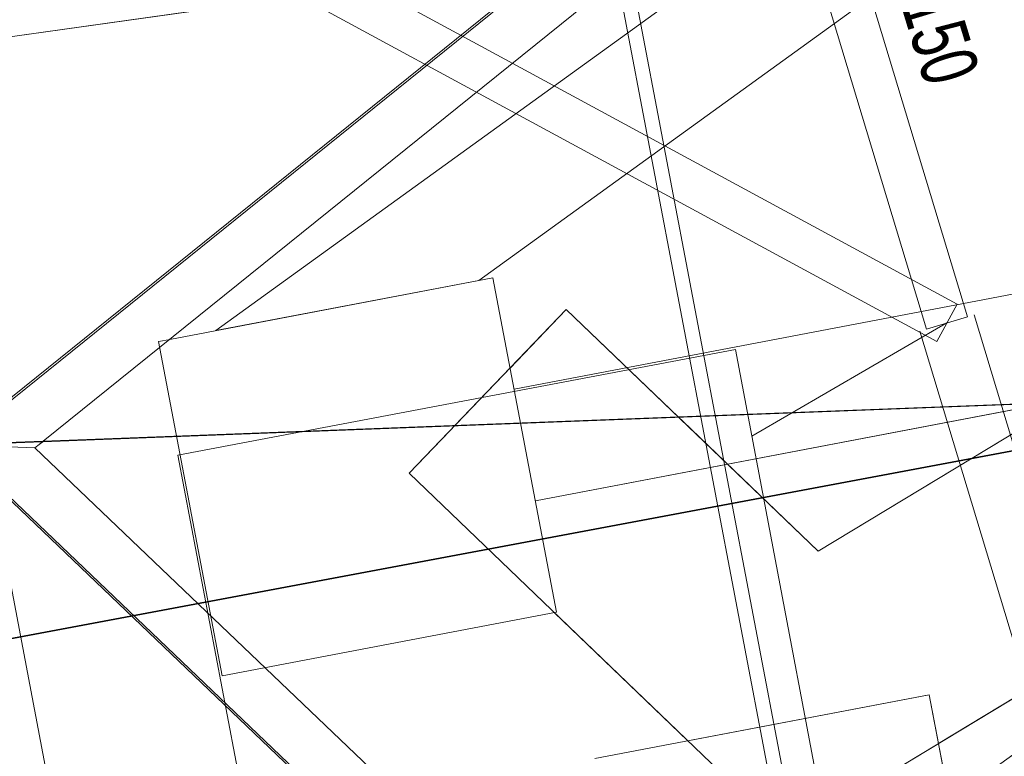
# Model space of a CAD drawing. Extents: x 3503739 to 3504470, y 5375172 to 5375561.
# Tile 25 of 142: x 3504134.2 to 3504137.67, y 5375385.7 to 5375388.3. Entities that reach past the tile are written whole.
import ezdxf

# ---------------------------------------------------------------- set-up
doc = ezdxf.new("R2010")
doc.units = 0
doc.header["$MEASUREMENT"] = 0
doc.linetypes.add('140', pattern=[41.5, 15, -3.5, 15, -3.5, 1, -3.5])
doc.linetypes.add('240', pattern=[1.88, 1.25, -0.25, 0.13, -0.25])
for name, color, linetype in [('3WP_KANALISATION', 7, 'Continuous'), ('_4WP_KANCAD_', 7, 'Continuous'), ('_4WP_KANCAD__', 7, 'Continuous'), ('_4WP_KANCADT__', 7, 'Continuous'), ('_OST_2__CLIPPING', 7, 'Continuous'), ('AUSSCHNITT_OST_2', 7, 'Continuous'), ('BHM_WA', 7, 'Continuous'), ('K_FLURSTUECKE', 7, 'Continuous')]:
    doc.layers.add(name, color=color, linetype=linetype)
doc.styles.add('75', font='TXT', dxfattribs={"width": 0.7, "height": 0.2})

msp = doc.modelspace()

# ---------------------------------------------------------------- linework, layer by layer
at = {"layer": '3WP_KANALISATION', "color": 7, "linetype": '140', "lineweight": 13}
msp.add_lwpolyline([(3504102.1378, 5375383.7399), (3504139.2138, 5375388.9479), (3504139.1582, 5375389.3441), (3504102.0822, 5375384.1361)], dxfattribs=at)
at = {"layer": '_4WP_KANCAD_', "color": 7, "linetype": '240', "lineweight": 13}
msp.add_lwpolyline([(3504102.1378, 5375383.7399), (3504139.2138, 5375388.9479), (3504139.1582, 5375389.3441), (3504102.0822, 5375384.1361)], dxfattribs=at)
at = {"layer": '_4WP_KANCAD__', "color": 1, "linetype": 'Continuous', "lineweight": 13}
for points in [[(3504136.5712, 5375389.9373), (3504137.3952, 5375387.2083), (3504137.5388, 5375387.2517), (3504136.7148, 5375389.9807)], [(3504133.8637, 5375389.4578), (3504133.9032, 5375389.2469), (3504133.9032, 5375389.2469), (3504137.5027, 5375387.2959), (3504137.4313, 5375387.1641), (3504133.7688, 5375389.1491), (3504133.7688, 5375389.1491), (3504133.7163, 5375389.4302)], [(3504133.7163, 5375389.4302), (3504133.7688, 5375389.1491), (3504137.4313, 5375387.1641)], [(3504133.8637, 5375389.4578), (3504133.9032, 5375389.2469), (3504137.5027, 5375387.2959)], [(3504137.3713, 5375387.2011), (3504138.5233, 5375383.3851), (3504138.7147, 5375383.4429), (3504137.5627, 5375387.2589)]]:
    msp.add_lwpolyline(points, dxfattribs=at)
at = {"layer": '_4WP_KANCADT__', "color": 1, "linetype": 'Continuous', "lineweight": 20}
msp.add_line((3504137.467, 5375387.23), (3504136.7796, 5375386.8305), dxfattribs=at)
at = {"layer": '_4WP_KANCADT__', "color": 7, "linetype": 'Continuous', "lineweight": 13}
msp.add_lwpolyline([(3504134.7567, 5375386.7633), (3504136.7217, 5375387.1359), (3504137.0112, 5375385.6091), (3504135.0462, 5375385.2365), (3504134.7567, 5375386.7633)], dxfattribs=at)
at = {"layer": '_4WP_KANCADT__', "color": 1, "linetype": 'Continuous', "lineweight": 20}
msp.add_lwpolyline([(3504134.7567, 5375386.7633), (3504136.7217, 5375387.1359), (3504137.0112, 5375385.6091), (3504135.0462, 5375385.2365), (3504134.7567, 5375386.7633)], dxfattribs=at)
at = {"layer": '_OST_2__CLIPPING', "color": 7, "linetype": 'Continuous', "lineweight": 9}
msp.add_line((3504143.4324, 5375351.2266), (3504127.9497, 5375432.6679), dxfattribs=at)
at = {"layer": 'AUSSCHNITT_OST_2', "color": 7, "linetype": 'Continuous', "lineweight": 9}
for p, q in [((3504141.03, 5375350.21), (3504125.3418, 5375432.732)), ((3504143.3926, 5375351.1681), (3504127.8912, 5375432.7077))]:
    msp.add_line(p, q, dxfattribs=at)
at = {"layer": 'BHM_WA', "color": 254, "linetype": 'Continuous', "lineweight": 9}
msp.add_line((3504136.5538, 5375385.7567), (3504137.4047, 5375385.919), dxfattribs=at)
msp.add_line((3504136.5538, 5375385.7567), (3504137.4047, 5375385.919), dxfattribs=at)
at = {"layer": 'BHM_WA', "color": 252, "linetype": 'Continuous', "lineweight": 9}
for points in [[(3504149.2206, 5375393.0794, 0), (3504140.9458, 5375392.4296, 0), (3504133.9605, 5375386.8007, 0), (3504136.8607, 5375384.0291, 0), (3504141.9288, 5375387.0942, 0), (3504136.8607, 5375384.0291, 0), (3504136.8479, 5375384.0502, 0), (3504133.9712, 5375386.7994, 0), (3504133.9605, 5375386.8007, 0), (3504133.9712, 5375386.7994, 0), (3504140.9514, 5375392.4242, 0), (3504140.9458, 5375392.4296, 0), (3504149.2206, 5375393.0794, 0)], [(3504133.9712, 5375386.7994, 0), (3504140.2637, 5375387.0411, 0), (3504140.5154, 5375386.8006, 0), (3504136.8479, 5375384.0502, 0), (3504141.9153, 5375387.1137, 0), (3504149.1475, 5375389.1597, 0), (3504149.2157, 5375393.0731, 0), (3504140.9514, 5375392.4242, 0), (3504140.8745, 5375387.5333, 0), (3504140.9514, 5375392.4242, 0), (3504133.9712, 5375386.7994, 0), (3504140.2637, 5375387.0411, 0), (3504140.8745, 5375387.5333, 0), (3504141.4515, 5375387.4849, 0), (3504149.2157, 5375393.0731, 0), (3504140.9514, 5375392.4242, 0), (3504140.9458, 5375392.4296, 0), (3504133.9605, 5375386.8007, 0)]]:
    msp.add_polyline3d(points, dxfattribs=at)
at = {"layer": 'BHM_WA', "color": 254, "linetype": 'Continuous', "lineweight": 9}
for points in [[(3504140.9433, 5375392.1806, 0), (3504134.2822, 5375386.813, 0), (3504134.2801, 5375386.8113, 0), (3504134.2675, 5375386.8012, 0), (3504134.2528, 5375386.7893, 0), (3504133.9829, 5375386.7999, 0), (3504133.9723, 5375386.8003, 0), (3504133.9723, 5375386.8003, 0), (3504133.9605, 5375386.8007, 0), (3504133.9723, 5375386.8003, 0), (3504133.9723, 5375386.8003, 0), (3504133.9829, 5375386.7999, 0), (3504134.2528, 5375386.7893, 0), (3504134.2675, 5375386.8012, 0), (3504134.2801, 5375386.8113, 0), (3504134.2822, 5375386.813, 0), (3504140.2658, 5375387.0428, 0)], [(3504140.9433, 5375392.1806, 0), (3504134.2822, 5375386.813, 0), (3504134.1214, 5375386.8069, 0), (3504134.1214, 5375386.8069, 0), (3504133.9734, 5375386.8012, 0), (3504133.9734, 5375386.8012, 0), (3504133.9605, 5375386.8007, 0), (3504133.9734, 5375386.8012, 0), (3504133.9734, 5375386.8012, 0), (3504134.1214, 5375386.8069, 0), (3504134.1214, 5375386.8069, 0), (3504134.2822, 5375386.813, 0), (3504140.2658, 5375387.0428, 0)], [(3504134.8902, 5375387.2029, 0), (3504135.8173, 5375387.3797, 0), (3504138.6459, 5375389.4253, 0), (3504138.5632, 5375389.8591, 0), (3504134.8902, 5375387.2029, 0), (3504138.5632, 5375389.8591, 0), (3504138.6459, 5375389.4253, 0), (3504135.8173, 5375387.3797, 0), (3504134.8902, 5375387.2029, 0)], [(3504135.8173, 5375387.3797, 0), (3504138.6459, 5375389.4253, 0), (3504138.5632, 5375389.8591, 0), (3504134.8902, 5375387.2029, 0), (3504135.8173, 5375387.3797, 0), (3504138.6459, 5375389.4253, 0), (3504138.5632, 5375389.8591, 0), (3504134.8902, 5375387.2029, 0), (3504135.8173, 5375387.3797, 0)], [(3504135.9271, 5375387.0711, 0), (3504136.1253, 5375387.2775, 0), (3504137.0129, 5375386.4251, 0), (3504141.8656, 5375389.3588, 0), (3504142.2795, 5375388.6742, 0), (3504141.1386, 5375387.9845, 0), (3504142.2795, 5375388.6742, 0), (3504141.8656, 5375389.3588, 0), (3504140.8939, 5375388.7714, 0), (3504137.8805, 5375386.9496, 0), (3504137.8618, 5375386.9383, 0), (3504137.0129, 5375386.4251, 0), (3504136.5355, 5375386.8835, 0), (3504136.5211, 5375386.8974, 0), (3504136.1253, 5375387.2775, 0), (3504135.9271, 5375387.0711, 0)], [(3504137.8618, 5375386.9383, 0), (3504137.0129, 5375386.4251, 0), (3504136.5355, 5375386.8835, 0), (3504136.5211, 5375386.8974, 0), (3504136.1253, 5375387.2775, 0), (3504135.7311, 5375386.867, 0), (3504135.7144, 5375386.8497, 0), (3504135.5712, 5375386.7005, 0), (3504136.9014, 5375385.4229, 0), (3504142.2795, 5375388.6742, 0)], [(3504135.9413, 5375386.9962, 0), (3504139.9593, 5375387.7624, 0), (3504140.0981, 5375387.0348, 0), (3504140.0989, 5375387.0306, 0), (3504140.1132, 5375386.9552, 0), (3504137.5584, 5375385.1128, 0), (3504137.4757, 5375385.5464, 0), (3504139.4996, 5375387.0059, 0), (3504139.5083, 5375387.0121, 0), (3504139.9929, 5375387.3615, 0), (3504137.8205, 5375386.9473, 0), (3504137.7488, 5375386.9336, 0), (3504136.0163, 5375386.6032, 0), (3504139.9929, 5375387.3615, 0), (3504139.5083, 5375387.0121, 0), (3504139.4996, 5375387.0059, 0), (3504137.4757, 5375385.5464, 0), (3504137.5584, 5375385.1128, 0), (3504140.1132, 5375386.9552, 0), (3504139.9593, 5375387.7624, 0), (3504135.9413, 5375386.9962, 0)], [(3504135.9413, 5375386.9962, 0), (3504139.9593, 5375387.7624, 0), (3504140.0981, 5375387.0348, 0), (3504140.0989, 5375387.0306, 0), (3504140.1132, 5375386.9552, 0), (3504137.5584, 5375385.1128, 0), (3504137.4757, 5375385.5464, 0), (3504139.4996, 5375387.0059, 0), (3504139.5083, 5375387.0121, 0), (3504139.9929, 5375387.3615, 0), (3504137.8205, 5375386.9473, 0), (3504137.7488, 5375386.9336, 0), (3504136.0163, 5375386.6032, 0), (3504139.9929, 5375387.3615, 0), (3504137.4757, 5375385.5464, 0), (3504137.5584, 5375385.1128, 0), (3504140.1132, 5375386.9552, 0), (3504139.9593, 5375387.7624, 0), (3504135.9413, 5375386.9962, 0)], [(3504136.5538, 5375385.7567, 0), (3504136.0832, 5375386.2088, 0), (3504136.0912, 5375386.2103, 0), (3504135.8664, 5375387.3891, 0), (3504134.7276, 5375387.1719, 0), (3504134.7023, 5375387.1671, 0), (3504134.6877, 5375387.1643, 0), (3504134.9124, 5375385.9855, 0), (3504136.0912, 5375386.2103, 0), (3504136.0832, 5375386.2088, 0), (3504136.5538, 5375385.7567, 0), (3504137.4047, 5375385.919, 0)], [(3504137.6295, 5375384.7402, 0), (3504137.4047, 5375385.919, 0), (3504137.4375, 5375385.7469, 0), (3504140.0432, 5375387.3223, 0)], [(3504137.8618, 5375386.9383, 0), (3504137.0129, 5375386.4251, 0), (3504136.1253, 5375387.2775, 0), (3504135.5712, 5375386.7005, 0)], [(3504135.5712, 5375386.7005, 0), (3504136.9014, 5375385.4229, 0), (3504139.5214, 5375387.0068, 0)], [(3504139.5214, 5375387.0068, 0), (3504137.4375, 5375385.7469, 0), (3504137.4047, 5375385.919, 0)], [(3504134.2528, 5375386.7893, 0), (3504136.9034, 5375384.2562, 0), (3504138.0276, 5375384.9349, 0)], [(3504136.4507, 5375384.5155, 0), (3504136.602, 5375384.5443, 0), (3504137.5596, 5375384.7269, 0), (3504137.5605, 5375384.7271, 0), (3504137.5614, 5375384.7273, 0), (3504137.5624, 5375384.7274, 0), (3504137.5633, 5375384.7276, 0), (3504137.5642, 5375384.7278, 0), (3504137.5652, 5375384.728, 0), (3504137.5662, 5375384.7282, 0), (3504137.6295, 5375384.7402, 0), (3504137.6239, 5375384.7693, 0), (3504137.6238, 5375384.7698, 0), (3504137.6237, 5375384.7703, 0), (3504137.6236, 5375384.7707, 0), (3504137.6236, 5375384.7712, 0), (3504137.6235, 5375384.7717, 0), (3504137.6234, 5375384.7721, 0), (3504137.6233, 5375384.7726, 0), (3504137.4047, 5375385.919, 0), (3504136.2259, 5375385.6942, 0), (3504137.4047, 5375385.919, 0), (3504137.4375, 5375385.7469, 0)], [(3504136.2259, 5375385.6942, 0), (3504137.4047, 5375385.919, 0), (3504137.6233, 5375384.7726, 0)], [(3504137.6295, 5375384.7402, 0), (3504137.4047, 5375385.919, 0), (3504136.2259, 5375385.6942, 0)]]:
    msp.add_polyline3d(points, dxfattribs=at)
at = {"layer": 'K_FLURSTUECKE', "color": 252, "linetype": 'Continuous', "lineweight": 30}
for p, q in [((3504145.7845, 5375388.2971), (3504126.1555, 5375384.6129)), ((3504126.1555, 5375384.6129), (3504145.7845, 5375388.2971)), ((3504145.7845, 5375388.2971), (3504126.1555, 5375384.6129)), ((3504126.1555, 5375384.6129), (3504145.7845, 5375388.2971))]:
    msp.add_line(p, q, dxfattribs=at)

# ---------------------------------------------------------------- texts
at = {"layer": '_4WP_KANCADT__', "color": 1, "linetype": 'Continuous', "style": '75', "width": 0.7}
msp.add_text('--> DN 150', height=0.2, rotation=286.8013, dxfattribs=at).set_placement((3504137.1275, 5375388.937))

doc.saveas('drawing.dxf')
